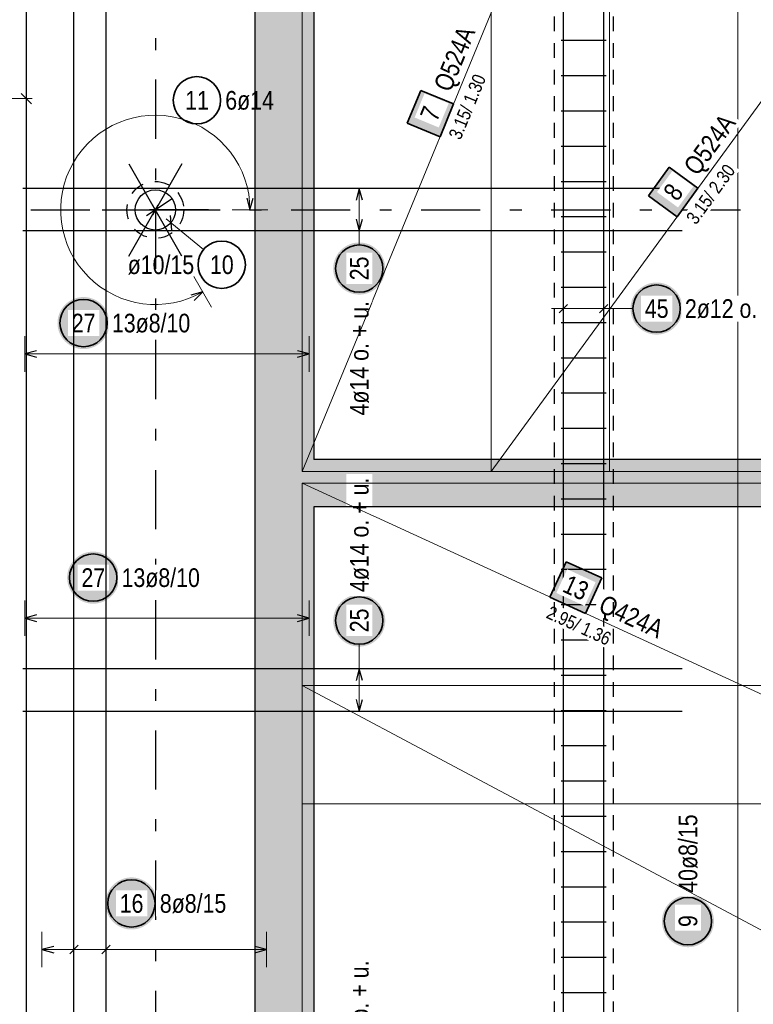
# Model space of a CAD drawing. Header units: millimetres. Extents: x -4 to 113, y -17 to 52.
# Tile 10 of 91: x 8 to 14, y 12 to 20. Entities that reach past the tile are written whole.
import ezdxf

# ---------------------------------------------------------------- set-up
doc = ezdxf.new("R2010")
doc.units = ezdxf.units.MM
doc.linetypes.add('DASHDOTX2', pattern=[2, 1, -0.5, 0, -0.5])
doc.linetypes.add('HIDDEN', pattern=[0.375, 0.25, -0.125])
for name, color, linetype, lineweight in [('Achsen', 7, 'Continuous', 20), ('Mattenbewehrung', 7, 'Continuous', 20), ('Schraffuren', 7, 'Continuous', 20), ('Stabstahl', 7, 'Continuous', 20)]:
    doc.layers.add(name, color=color, linetype=linetype, lineweight=lineweight)
doc.styles.add('Arial Narrow', font='ARIALN.TTF')

msp = doc.modelspace()

# ---------------------------------------------------------------- hatches: boundary and pattern name
at = {"layer": 'Mattenbewehrung', "lineweight": 18, "true_color": 0xffffff}
msp.add_hatch(color=7, dxfattribs=at).paths.add_polyline_path([(11.26978, 19.659519), (11.155406, 19.382177), (11.432749, 19.267803), (11.547122, 19.545145)])
at = {"layer": 'Mattenbewehrung', "lineweight": 35, "true_color": 0xffffff}
for points in [[(13.370827, 19.010628), (13.194004, 18.768277), (13.436355, 18.591455), (13.613177, 18.833805)], [(12.799782, 15.539706), (12.49989, 15.67742), (12.362176, 15.377529), (12.662068, 15.239815)]]:
    msp.add_hatch(color=7, dxfattribs=at).paths.add_polyline_path(points)
at = {"layer": 'Mattenbewehrung', "lineweight": 25, "true_color": 0xffffff}
msp.add_hatch(color=7, dxfattribs=at).paths.add_polyline_path([(9.044549, 12.78928), (9.044415, 12.796958), (9.044013, 12.804626), (9.043344, 12.812276), (9.042408, 12.819898), (9.041207, 12.827482), (9.039742, 12.83502), (9.038014, 12.842503), (9.036027, 12.84992), (9.033782, 12.857264), (9.031282, 12.864524), (9.02853, 12.871693), (9.025529, 12.878762), (9.022284, 12.885721), (9.018798, 12.892564), (9.015075, 12.89928), (9.01112, 12.905862), (9.006938, 12.912302), (9.002533, 12.918593), (8.997912, 12.924725), (8.993079, 12.930693), (8.988041, 12.936489), (8.982804, 12.942105), (8.977374, 12.947535), (8.971758, 12.952772), (8.965963, 12.95781), (8.959995, 12.962642), (8.953862, 12.967264), (8.947572, 12.971668), (8.941132, 12.97585), (8.934549, 12.979805), (8.927833, 12.983528), (8.920991, 12.987015), (8.914031, 12.99026), (8.906963, 12.99326), (8.899794, 12.996012), (8.892533, 12.998512), (8.88519, 13.000757), (8.877772, 13.002745), (8.87029, 13.004472), (8.862752, 13.005938), (8.855167, 13.007139), (8.847546, 13.008075), (8.839896, 13.008744), (8.832227, 13.009146), (8.824549, 13.00928), (8.816871, 13.009146), (8.809203, 13.008744), (8.801553, 13.008075), (8.793931, 13.007139), (8.786347, 13.005938), (8.778809, 13.004472), (8.771327, 13.002745), (8.763909, 13.000757), (8.756566, 12.998512), (8.749305, 12.996012), (8.742136, 12.99326), (8.735067, 12.99026), (8.728108, 12.987015), (8.721266, 12.983528), (8.714549, 12.979805), (8.707967, 12.97585), (8.701527, 12.971668), (8.695237, 12.967264), (8.689104, 12.962642), (8.683136, 12.95781), (8.677341, 12.952772), (8.671725, 12.947535), (8.666295, 12.942105), (8.661057, 12.936489), (8.65602, 12.930693), (8.651187, 12.924725), (8.646566, 12.918593), (8.642161, 12.912302), (8.637979, 12.905862), (8.634024, 12.89928), (8.630301, 12.892564), (8.626815, 12.885721), (8.623569, 12.878762), (8.620569, 12.871693), (8.617817, 12.864524), (8.615317, 12.857264), (8.613072, 12.84992), (8.611084, 12.842503), (8.609357, 12.83502), (8.607892, 12.827482), (8.60669, 12.819898), (8.605755, 12.812276), (8.605085, 12.804626), (8.604683, 12.796958), (8.604549, 12.78928), (8.604683, 12.781602), (8.605085, 12.773933), (8.605755, 12.766284), (8.60669, 12.758662), (8.607892, 12.751077), (8.609357, 12.743539), (8.611084, 12.736057), (8.613072, 12.72864), (8.615317, 12.721296), (8.617817, 12.714035), (8.620569, 12.706866), (8.623569, 12.699798), (8.626815, 12.692838), (8.630301, 12.685996), (8.634024, 12.67928), (8.637979, 12.672698), (8.642161, 12.666257), (8.646566, 12.659967), (8.651187, 12.653834), (8.65602, 12.647867), (8.661057, 12.642071), (8.666295, 12.636455), (8.671725, 12.631025), (8.677341, 12.625788), (8.683136, 12.62075), (8.689104, 12.615917), (8.695237, 12.611296), (8.701527, 12.606892), (8.707967, 12.602709), (8.714549, 12.598754), (8.721266, 12.595031), (8.728108, 12.591545), (8.735067, 12.5883), (8.742136, 12.585299), (8.749305, 12.582547), (8.756566, 12.580047), (8.763909, 12.577802), (8.771327, 12.575815), (8.778809, 12.574087), (8.786347, 12.572622), (8.793931, 12.571421), (8.801553, 12.570485), (8.809203, 12.569816), (8.816871, 12.569414), (8.824549, 12.56928), (8.832227, 12.569414), (8.839896, 12.569816), (8.847546, 12.570485), (8.855167, 12.571421), (8.862752, 12.572622), (8.87029, 12.574087), (8.877772, 12.575815), (8.88519, 12.577802), (8.892533, 12.580047), (8.899794, 12.582547), (8.906963, 12.585299), (8.914031, 12.5883), (8.920991, 12.591545), (8.927833, 12.595031), (8.934549, 12.598754), (8.941132, 12.602709), (8.947572, 12.606892), (8.953862, 12.611296), (8.959995, 12.615917), (8.965963, 12.62075), (8.971758, 12.625788), (8.977374, 12.631025), (8.982804, 12.636455), (8.988041, 12.642071), (8.993079, 12.647867), (8.997912, 12.653834), (9.002533, 12.659967), (9.006938, 12.666257), (9.01112, 12.672698), (9.015075, 12.67928), (9.018798, 12.685996), (9.022284, 12.692838), (9.025529, 12.699798), (9.02853, 12.706866), (9.031282, 12.714035), (9.033782, 12.721296), (9.036027, 12.72864), (9.038014, 12.736057), (9.039742, 12.743539), (9.041207, 12.751077), (9.042408, 12.758662), (9.043344, 12.766284), (9.044013, 12.773933)])
at = {"layer": 'Schraffuren', "lineweight": 13, "true_color": 0xd7ffd7}
for points in [[(10.366532, 6.630196), (9.866532, 6.630202), (9.866532, 34.050196), (10.366532, 33.550196)], [(10.366532, 16.539875), (16.367242, 16.539875), (15.967242, 16.139875), (10.366532, 16.139875)]]:
    msp.add_hatch(color=254, dxfattribs=at).paths.add_polyline_path(points)
at = {"layer": 'Stabstahl', "lineweight": 25, "true_color": 0xffffff}
for points in [[(10.97, 18.154402), (10.969866, 18.16208), (10.969464, 18.169749), (10.968795, 18.177399), (10.967859, 18.18502), (10.966658, 18.192605), (10.965192, 18.200143), (10.963465, 18.207625), (10.961478, 18.215043), (10.959232, 18.222386), (10.956732, 18.229647), (10.95398, 18.236816), (10.95098, 18.243884), (10.947735, 18.250844), (10.944248, 18.257686), (10.940526, 18.264402), (10.936571, 18.270985), (10.932388, 18.277425), (10.927984, 18.283715), (10.923362, 18.289848), (10.91853, 18.295816), (10.913492, 18.301611), (10.908255, 18.307227), (10.902825, 18.312657), (10.897209, 18.317894), (10.891413, 18.322932), (10.885446, 18.327765), (10.879313, 18.332386), (10.873022, 18.336791), (10.866582, 18.340973), (10.86, 18.344928), (10.853284, 18.348651), (10.846442, 18.352137), (10.839482, 18.355382), (10.832413, 18.358383), (10.825244, 18.361135), (10.817984, 18.363635), (10.81064, 18.36588), (10.803223, 18.367867), (10.795741, 18.369595), (10.788203, 18.37106), (10.780618, 18.372261), (10.772996, 18.373197), (10.765346, 18.373866), (10.757678, 18.374268), (10.75, 18.374402), (10.742322, 18.374268), (10.734654, 18.373866), (10.727004, 18.373197), (10.719382, 18.372261), (10.711797, 18.37106), (10.704259, 18.369595), (10.696777, 18.367867), (10.68936, 18.36588), (10.682016, 18.363635), (10.674756, 18.361135), (10.667587, 18.358383), (10.660518, 18.355382), (10.653558, 18.352137), (10.646716, 18.348651), (10.64, 18.344928), (10.633418, 18.340973), (10.626978, 18.336791), (10.620687, 18.332386), (10.614554, 18.327765), (10.608587, 18.322932), (10.602791, 18.317894), (10.597175, 18.312657), (10.591745, 18.307227), (10.586508, 18.301611), (10.58147, 18.295816), (10.576638, 18.289848), (10.572016, 18.283715), (10.567612, 18.277425), (10.563429, 18.270985), (10.559474, 18.264402), (10.555752, 18.257686), (10.552265, 18.250844), (10.54902, 18.243884), (10.54602, 18.236816), (10.543268, 18.229647), (10.540768, 18.222386), (10.538522, 18.215043), (10.536535, 18.207625), (10.534808, 18.200143), (10.533342, 18.192605), (10.532141, 18.18502), (10.531205, 18.177399), (10.530536, 18.169749), (10.530134, 18.16208), (10.53, 18.154402), (10.530134, 18.146724), (10.530536, 18.139056), (10.531205, 18.131406), (10.532141, 18.123784), (10.533342, 18.1162), (10.534808, 18.108662), (10.536535, 18.101179), (10.538522, 18.093762), (10.540768, 18.086419), (10.543268, 18.079158), (10.54602, 18.071989), (10.54902, 18.06492), (10.552265, 18.057961), (10.555752, 18.051119), (10.559474, 18.044402), (10.563429, 18.03782), (10.567612, 18.03138), (10.572016, 18.02509), (10.576638, 18.018957), (10.58147, 18.012989), (10.586508, 18.007194), (10.591745, 18.001577), (10.597175, 17.996148), (10.602791, 17.99091), (10.608587, 17.985873), (10.614554, 17.98104), (10.620687, 17.976419), (10.626978, 17.972014), (10.633418, 17.967832), (10.64, 17.963877), (10.646716, 17.960154), (10.653558, 17.956668), (10.660518, 17.953422), (10.667587, 17.950422), (10.674756, 17.94767), (10.682016, 17.94517), (10.68936, 17.942925), (10.696777, 17.940937), (10.704259, 17.93921), (10.711797, 17.937745), (10.719382, 17.936543), (10.727004, 17.935607), (10.734654, 17.934938), (10.742322, 17.934536), (10.75, 17.934402), (10.757678, 17.934536), (10.765346, 17.934938), (10.772996, 17.935607), (10.780618, 17.936543), (10.788203, 17.937745), (10.795741, 17.93921), (10.803223, 17.940937), (10.81064, 17.942925), (10.817984, 17.94517), (10.825244, 17.94767), (10.832413, 17.950422), (10.839482, 17.953422), (10.846442, 17.956668), (10.853284, 17.960154), (10.86, 17.963877), (10.866582, 17.967832), (10.873022, 17.972014), (10.879313, 17.976419), (10.885446, 17.98104), (10.891413, 17.985873), (10.897209, 17.99091), (10.902825, 17.996148), (10.908255, 18.001577), (10.913492, 18.007194), (10.91853, 18.012989), (10.923362, 18.018957), (10.927984, 18.02509), (10.932388, 18.03138), (10.936571, 18.03782), (10.940526, 18.044402), (10.944248, 18.051119), (10.947735, 18.057961), (10.95098, 18.06492), (10.95398, 18.071989), (10.956732, 18.079158), (10.959232, 18.086419), (10.961478, 18.093762), (10.963465, 18.101179), (10.965192, 18.108662), (10.966658, 18.1162), (10.967859, 18.123784), (10.968795, 18.131406), (10.969464, 18.139056)], [(13.483352, 17.81636), (13.483218, 17.824038), (13.482817, 17.831706), (13.482147, 17.839356), (13.481211, 17.846978), (13.48001, 17.854562), (13.478545, 17.8621), (13.476818, 17.869583), (13.47483, 17.877), (13.472585, 17.884343), (13.470085, 17.891604), (13.467333, 17.898773), (13.464332, 17.905842), (13.461087, 17.912801), (13.457601, 17.919643), (13.453878, 17.92636), (13.449923, 17.932942), (13.445741, 17.939382), (13.441336, 17.945672), (13.436715, 17.951805), (13.431882, 17.957773), (13.426844, 17.963568), (13.421607, 17.969185), (13.416177, 17.974614), (13.410561, 17.979852), (13.404766, 17.984889), (13.398798, 17.989722), (13.392665, 17.994343), (13.386375, 17.998748), (13.379935, 18.00293), (13.373352, 18.006885), (13.366636, 18.010608), (13.359794, 18.014094), (13.352835, 18.01734), (13.345766, 18.02034), (13.338597, 18.023092), (13.331336, 18.025592), (13.323993, 18.027837), (13.316575, 18.029825), (13.309093, 18.031552), (13.301555, 18.033017), (13.293971, 18.034219), (13.286349, 18.035155), (13.278699, 18.035824), (13.27103, 18.036226), (13.263352, 18.03636), (13.255675, 18.036226), (13.248006, 18.035824), (13.240356, 18.035155), (13.232734, 18.034219), (13.22515, 18.033017), (13.217612, 18.031552), (13.21013, 18.029825), (13.202712, 18.027837), (13.195369, 18.025592), (13.188108, 18.023092), (13.180939, 18.02034), (13.17387, 18.01734), (13.166911, 18.014094), (13.160069, 18.010608), (13.153352, 18.006885), (13.14677, 18.00293), (13.14033, 17.998748), (13.13404, 17.994343), (13.127907, 17.989722), (13.121939, 17.984889), (13.116144, 17.979852), (13.110528, 17.974614), (13.105098, 17.969185), (13.099861, 17.963568), (13.094823, 17.957773), (13.08999, 17.951805), (13.085369, 17.945672), (13.080964, 17.939382), (13.076782, 17.932942), (13.072827, 17.92636), (13.069104, 17.919643), (13.065618, 17.912801), (13.062372, 17.905842), (13.059372, 17.898773), (13.05662, 17.891604), (13.05412, 17.884343), (13.051875, 17.877), (13.049887, 17.869583), (13.04816, 17.8621), (13.046695, 17.854562), (13.045493, 17.846978), (13.044558, 17.839356), (13.043888, 17.831706), (13.043486, 17.824038), (13.043352, 17.81636), (13.043486, 17.808682), (13.043888, 17.801013), (13.044558, 17.793363), (13.045493, 17.785742), (13.046695, 17.778157), (13.04816, 17.770619), (13.049887, 17.763137), (13.051875, 17.755719), (13.05412, 17.748376), (13.05662, 17.741115), (13.059372, 17.733946), (13.062372, 17.726878), (13.065618, 17.719918), (13.069104, 17.713076), (13.072827, 17.70636), (13.076782, 17.699777), (13.080964, 17.693337), (13.085369, 17.687047), (13.08999, 17.680914), (13.094823, 17.674946), (13.099861, 17.669151), (13.105098, 17.663535), (13.110528, 17.658105), (13.116144, 17.652868), (13.121939, 17.64783), (13.127907, 17.642997), (13.13404, 17.638376), (13.14033, 17.633971), (13.14677, 17.629789), (13.153352, 17.625834), (13.160069, 17.622111), (13.166911, 17.618625), (13.17387, 17.61538), (13.180939, 17.612379), (13.188108, 17.609627), (13.195369, 17.607127), (13.202712, 17.604882), (13.21013, 17.602895), (13.217612, 17.601167), (13.22515, 17.599702), (13.232734, 17.598501), (13.240356, 17.597565), (13.248006, 17.596896), (13.255675, 17.596494), (13.263352, 17.59636), (13.27103, 17.596494), (13.278699, 17.596896), (13.286349, 17.597565), (13.293971, 17.598501), (13.301555, 17.599702), (13.309093, 17.601167), (13.316575, 17.602895), (13.323993, 17.604882), (13.331336, 17.607127), (13.338597, 17.609627), (13.345766, 17.612379), (13.352835, 17.61538), (13.359794, 17.618625), (13.366636, 17.622111), (13.373352, 17.625834), (13.379935, 17.629789), (13.386375, 17.633971), (13.392665, 17.638376), (13.398798, 17.642997), (13.404766, 17.64783), (13.410561, 17.652868), (13.416177, 17.658105), (13.421607, 17.663535), (13.426844, 17.669151), (13.431882, 17.674946), (13.436715, 17.680914), (13.441336, 17.687047), (13.445741, 17.693337), (13.449923, 17.699777), (13.453878, 17.70636), (13.457601, 17.713076), (13.461087, 17.719918), (13.464332, 17.726878), (13.467333, 17.733946), (13.470085, 17.741115), (13.472585, 17.748376), (13.47483, 17.755719), (13.476818, 17.763137), (13.478545, 17.770619), (13.48001, 17.778157), (13.481211, 17.785742), (13.482147, 17.793363), (13.482817, 17.801013)], [(8.639347, 17.693763), (8.639213, 17.701441), (8.638811, 17.709109), (8.638141, 17.716759), (8.637206, 17.724381), (8.636004, 17.731965), (8.634539, 17.739503), (8.632812, 17.746986), (8.630824, 17.754403), (8.628579, 17.761747), (8.626079, 17.769007), (8.623327, 17.776176), (8.620327, 17.783245), (8.617081, 17.790204), (8.613595, 17.797047), (8.609872, 17.803763), (8.605917, 17.810345), (8.601735, 17.816785), (8.59733, 17.823076), (8.592709, 17.829208), (8.587876, 17.835176), (8.582838, 17.840972), (8.577601, 17.846588), (8.572171, 17.852018), (8.566555, 17.857255), (8.56076, 17.862293), (8.554792, 17.867125), (8.548659, 17.871747), (8.542369, 17.876151), (8.535929, 17.880333), (8.529347, 17.884288), (8.52263, 17.888011), (8.515788, 17.891497), (8.508829, 17.894743), (8.50176, 17.897743), (8.494591, 17.900495), (8.48733, 17.902995), (8.479987, 17.90524), (8.472569, 17.907228), (8.465087, 17.908955), (8.457549, 17.91042), (8.449965, 17.911622), (8.442343, 17.912558), (8.434693, 17.913227), (8.427024, 17.913629), (8.419347, 17.913763), (8.411669, 17.913629), (8.404, 17.913227), (8.39635, 17.912558), (8.388729, 17.911622), (8.381144, 17.91042), (8.373606, 17.908955), (8.366124, 17.907228), (8.358706, 17.90524), (8.351363, 17.902995), (8.344102, 17.900495), (8.336933, 17.897743), (8.329865, 17.894743), (8.322905, 17.891497), (8.316063, 17.888011), (8.309347, 17.884288), (8.302764, 17.880333), (8.296324, 17.876151), (8.290034, 17.871747), (8.283901, 17.867125), (8.277933, 17.862293), (8.272138, 17.857255), (8.266522, 17.852018), (8.261092, 17.846588), (8.255855, 17.840972), (8.250817, 17.835176), (8.245984, 17.829208), (8.241363, 17.823076), (8.236958, 17.816785), (8.232776, 17.810345), (8.228821, 17.803763), (8.225098, 17.797047), (8.221612, 17.790204), (8.218367, 17.783245), (8.215366, 17.776176), (8.212614, 17.769007), (8.210114, 17.761747), (8.207869, 17.754403), (8.205882, 17.746986), (8.204154, 17.739503), (8.202689, 17.731965), (8.201488, 17.724381), (8.200552, 17.716759), (8.199883, 17.709109), (8.199481, 17.701441), (8.199347, 17.693763), (8.199481, 17.686085), (8.199883, 17.678416), (8.200552, 17.670767), (8.201488, 17.663145), (8.202689, 17.65556), (8.204154, 17.648022), (8.205882, 17.64054), (8.207869, 17.633123), (8.210114, 17.625779), (8.212614, 17.618518), (8.215366, 17.611349), (8.218367, 17.604281), (8.221612, 17.597321), (8.225098, 17.590479), (8.228821, 17.583763), (8.232776, 17.577181), (8.236958, 17.57074), (8.241363, 17.56445), (8.245984, 17.558317), (8.250817, 17.55235), (8.255855, 17.546554), (8.261092, 17.540938), (8.266522, 17.535508), (8.272138, 17.530271), (8.277933, 17.525233), (8.283901, 17.5204), (8.290034, 17.515779), (8.296324, 17.511375), (8.302764, 17.507192), (8.309347, 17.503237), (8.316063, 17.499514), (8.322905, 17.496028), (8.329865, 17.492783), (8.336933, 17.489782), (8.344102, 17.48703), (8.351363, 17.48453), (8.358706, 17.482285), (8.366124, 17.480298), (8.373606, 17.47857), (8.381144, 17.477105), (8.388729, 17.475904), (8.39635, 17.474968), (8.404, 17.474299), (8.411669, 17.473897), (8.419347, 17.473763), (8.427024, 17.473897), (8.434693, 17.474299), (8.442343, 17.474968), (8.449965, 17.475904), (8.457549, 17.477105), (8.465087, 17.47857), (8.472569, 17.480298), (8.479987, 17.482285), (8.48733, 17.48453), (8.494591, 17.48703), (8.50176, 17.489782), (8.508829, 17.492783), (8.515788, 17.496028), (8.52263, 17.499514), (8.529347, 17.503237), (8.535929, 17.507192), (8.542369, 17.511375), (8.548659, 17.515779), (8.554792, 17.5204), (8.56076, 17.525233), (8.566555, 17.530271), (8.572171, 17.535508), (8.577601, 17.540938), (8.582838, 17.546554), (8.587876, 17.55235), (8.592709, 17.558317), (8.59733, 17.56445), (8.601735, 17.57074), (8.605917, 17.577181), (8.609872, 17.583763), (8.613595, 17.590479), (8.617081, 17.597321), (8.620327, 17.604281), (8.623327, 17.611349), (8.626079, 17.618518), (8.628579, 17.625779), (8.630824, 17.633123), (8.632812, 17.64054), (8.634539, 17.648022), (8.636004, 17.65556), (8.637206, 17.663145), (8.638141, 17.670767), (8.638811, 17.678416)], [(8.720958, 15.542371), (8.720824, 15.550049), (8.720423, 15.557718), (8.719753, 15.565367), (8.718817, 15.572989), (8.717616, 15.580574), (8.716151, 15.588112), (8.714424, 15.595594), (8.712436, 15.603011), (8.710191, 15.610355), (8.707691, 15.617616), (8.704939, 15.624785), (8.701938, 15.631853), (8.698693, 15.638813), (8.695207, 15.645655), (8.691484, 15.652371), (8.687529, 15.658953), (8.683347, 15.665394), (8.678942, 15.671684), (8.674321, 15.677817), (8.669488, 15.683784), (8.66445, 15.68958), (8.659213, 15.695196), (8.653783, 15.700626), (8.648167, 15.705863), (8.642372, 15.710901), (8.636404, 15.715734), (8.630271, 15.720355), (8.623981, 15.724759), (8.617541, 15.728942), (8.610958, 15.732897), (8.604242, 15.73662), (8.5974, 15.740106), (8.590441, 15.743351), (8.583372, 15.746352), (8.576203, 15.749104), (8.568942, 15.751604), (8.561599, 15.753849), (8.554181, 15.755836), (8.546699, 15.757564), (8.539161, 15.759029), (8.531577, 15.76023), (8.523955, 15.761166), (8.516305, 15.761835), (8.508636, 15.762237), (8.500958, 15.762371), (8.493281, 15.762237), (8.485612, 15.761835), (8.477962, 15.761166), (8.47034, 15.76023), (8.462756, 15.759029), (8.455218, 15.757564), (8.447736, 15.755836), (8.440318, 15.753849), (8.432975, 15.751604), (8.425714, 15.749104), (8.418545, 15.746352), (8.411476, 15.743351), (8.404517, 15.740106), (8.397675, 15.73662), (8.390958, 15.732897), (8.384376, 15.728942), (8.377936, 15.724759), (8.371646, 15.720355), (8.365513, 15.715734), (8.359545, 15.710901), (8.35375, 15.705863), (8.348134, 15.700626), (8.342704, 15.695196), (8.337467, 15.68958), (8.332429, 15.683784), (8.327596, 15.677817), (8.322975, 15.671684), (8.31857, 15.665394), (8.314388, 15.658953), (8.310433, 15.652371), (8.30671, 15.645655), (8.303224, 15.638813), (8.299978, 15.631853), (8.296978, 15.624785), (8.294226, 15.617616), (8.291726, 15.610355), (8.289481, 15.603011), (8.287493, 15.595594), (8.285766, 15.588112), (8.284301, 15.580574), (8.2831, 15.572989), (8.282164, 15.565367), (8.281494, 15.557718), (8.281093, 15.550049), (8.280958, 15.542371), (8.281093, 15.534693), (8.281494, 15.527025), (8.282164, 15.519375), (8.2831, 15.511753), (8.284301, 15.504169), (8.285766, 15.496631), (8.287493, 15.489148), (8.289481, 15.481731), (8.291726, 15.474387), (8.294226, 15.467127), (8.296978, 15.459958), (8.299978, 15.452889), (8.303224, 15.44593), (8.30671, 15.439087), (8.310433, 15.432371), (8.314388, 15.425789), (8.31857, 15.419349), (8.322975, 15.413058), (8.327596, 15.406926), (8.332429, 15.400958), (8.337467, 15.395162), (8.342704, 15.389546), (8.348134, 15.384116), (8.35375, 15.378879), (8.359545, 15.373841), (8.365513, 15.369009), (8.371646, 15.364387), (8.377936, 15.359983), (8.384376, 15.355801), (8.390958, 15.351846), (8.397675, 15.348123), (8.404517, 15.344637), (8.411476, 15.341391), (8.418545, 15.338391), (8.425714, 15.335639), (8.432975, 15.333139), (8.440318, 15.330894), (8.447736, 15.328906), (8.455218, 15.327179), (8.462756, 15.325713), (8.47034, 15.324512), (8.477962, 15.323576), (8.485612, 15.322907), (8.493281, 15.322505), (8.500958, 15.322371), (8.508636, 15.322505), (8.516305, 15.322907), (8.523955, 15.323576), (8.531577, 15.324512), (8.539161, 15.325713), (8.546699, 15.327179), (8.554181, 15.328906), (8.561599, 15.330894), (8.568942, 15.333139), (8.576203, 15.335639), (8.583372, 15.338391), (8.590441, 15.341391), (8.5974, 15.344637), (8.604242, 15.348123), (8.610958, 15.351846), (8.617541, 15.355801), (8.623981, 15.359983), (8.630271, 15.364387), (8.636404, 15.369009), (8.642372, 15.373841), (8.648167, 15.378879), (8.653783, 15.384116), (8.659213, 15.389546), (8.66445, 15.395162), (8.669488, 15.400958), (8.674321, 15.406926), (8.678942, 15.413058), (8.683347, 15.419349), (8.687529, 15.425789), (8.691484, 15.432371), (8.695207, 15.439087), (8.698693, 15.44593), (8.701938, 15.452889), (8.704939, 15.459958), (8.707691, 15.467127), (8.710191, 15.474387), (8.712436, 15.481731), (8.714424, 15.489148), (8.716151, 15.496631), (8.717616, 15.504169), (8.718817, 15.511753), (8.719753, 15.519375), (8.720423, 15.527025)], [(10.97, 15.179865), (10.969866, 15.187543), (10.969464, 15.195212), (10.968795, 15.202862), (10.967859, 15.210483), (10.966658, 15.218068), (10.965192, 15.225606), (10.963465, 15.233088), (10.961478, 15.240506), (10.959232, 15.247849), (10.956732, 15.25511), (10.95398, 15.262279), (10.95098, 15.269347), (10.947735, 15.276307), (10.944248, 15.283149), (10.940526, 15.289865), (10.936571, 15.296448), (10.932388, 15.302888), (10.927984, 15.309178), (10.923362, 15.315311), (10.91853, 15.321279), (10.913492, 15.327074), (10.908255, 15.33269), (10.902825, 15.33812), (10.897209, 15.343357), (10.891413, 15.348395), (10.885446, 15.353228), (10.879313, 15.357849), (10.873022, 15.362254), (10.866582, 15.366436), (10.86, 15.370391), (10.853284, 15.374114), (10.846442, 15.3776), (10.839482, 15.380845), (10.832413, 15.383846), (10.825244, 15.386598), (10.817984, 15.389098), (10.81064, 15.391343), (10.803223, 15.39333), (10.795741, 15.395058), (10.788203, 15.396523), (10.780618, 15.397724), (10.772996, 15.39866), (10.765346, 15.399329), (10.757678, 15.399731), (10.75, 15.399865), (10.742322, 15.399731), (10.734654, 15.399329), (10.727004, 15.39866), (10.719382, 15.397724), (10.711797, 15.396523), (10.704259, 15.395058), (10.696777, 15.39333), (10.68936, 15.391343), (10.682016, 15.389098), (10.674756, 15.386598), (10.667587, 15.383846), (10.660518, 15.380845), (10.653558, 15.3776), (10.646716, 15.374114), (10.64, 15.370391), (10.633418, 15.366436), (10.626978, 15.362254), (10.620687, 15.357849), (10.614554, 15.353228), (10.608587, 15.348395), (10.602791, 15.343357), (10.597175, 15.33812), (10.591745, 15.33269), (10.586508, 15.327074), (10.58147, 15.321279), (10.576638, 15.315311), (10.572016, 15.309178), (10.567612, 15.302888), (10.563429, 15.296448), (10.559474, 15.289865), (10.555752, 15.283149), (10.552265, 15.276307), (10.54902, 15.269347), (10.54602, 15.262279), (10.543268, 15.25511), (10.540768, 15.247849), (10.538522, 15.240506), (10.536535, 15.233088), (10.534808, 15.225606), (10.533342, 15.218068), (10.532141, 15.210483), (10.531205, 15.202862), (10.530536, 15.195212), (10.530134, 15.187543), (10.53, 15.179865), (10.530134, 15.172187), (10.530536, 15.164519), (10.531205, 15.156869), (10.532141, 15.149247), (10.533342, 15.141663), (10.534808, 15.134125), (10.536535, 15.126642), (10.538522, 15.119225), (10.540768, 15.111882), (10.543268, 15.104621), (10.54602, 15.097452), (10.54902, 15.090383), (10.552265, 15.083424), (10.555752, 15.076582), (10.559474, 15.069865), (10.563429, 15.063283), (10.567612, 15.056843), (10.572016, 15.050553), (10.576638, 15.04442), (10.58147, 15.038452), (10.586508, 15.032657), (10.591745, 15.02704), (10.597175, 15.021611), (10.602791, 15.016373), (10.608587, 15.011336), (10.614554, 15.006503), (10.620687, 15.001882), (10.626978, 14.997477), (10.633418, 14.993295), (10.64, 14.98934), (10.646716, 14.985617), (10.653558, 14.982131), (10.660518, 14.978885), (10.667587, 14.975885), (10.674756, 14.973133), (10.682016, 14.970633), (10.68936, 14.968388), (10.696777, 14.9664), (10.704259, 14.964673), (10.711797, 14.963208), (10.719382, 14.962006), (10.727004, 14.96107), (10.734654, 14.960401), (10.742322, 14.959999), (10.75, 14.959865), (10.757678, 14.959999), (10.765346, 14.960401), (10.772996, 14.96107), (10.780618, 14.962006), (10.788203, 14.963208), (10.795741, 14.964673), (10.803223, 14.9664), (10.81064, 14.968388), (10.817984, 14.970633), (10.825244, 14.973133), (10.832413, 14.975885), (10.839482, 14.978885), (10.846442, 14.982131), (10.853284, 14.985617), (10.86, 14.98934), (10.866582, 14.993295), (10.873022, 14.997477), (10.879313, 15.001882), (10.885446, 15.006503), (10.891413, 15.011336), (10.897209, 15.016373), (10.902825, 15.021611), (10.908255, 15.02704), (10.913492, 15.032657), (10.91853, 15.038452), (10.923362, 15.04442), (10.927984, 15.050553), (10.932388, 15.056843), (10.936571, 15.063283), (10.940526, 15.069865), (10.944248, 15.076582), (10.947735, 15.083424), (10.95098, 15.090383), (10.95398, 15.097452), (10.956732, 15.104621), (10.959232, 15.111882), (10.961478, 15.119225), (10.963465, 15.126642), (10.965192, 15.134125), (10.966658, 15.141663), (10.967859, 15.149247), (10.968795, 15.156869), (10.969464, 15.164519)], [(13.74875, 12.639645), (13.748616, 12.647323), (13.748214, 12.654991), (13.747545, 12.662641), (13.746609, 12.670263), (13.745408, 12.677848), (13.743942, 12.685385), (13.742215, 12.692868), (13.740228, 12.700285), (13.737982, 12.707629), (13.735482, 12.714889), (13.73273, 12.722058), (13.72973, 12.729127), (13.726485, 12.736087), (13.722998, 12.742929), (13.719276, 12.749645), (13.715321, 12.756227), (13.711138, 12.762667), (13.706734, 12.768958), (13.702112, 12.77509), (13.69728, 12.781058), (13.692242, 12.786854), (13.687005, 12.79247), (13.681575, 12.7979), (13.675959, 12.803137), (13.670163, 12.808175), (13.664196, 12.813007), (13.658063, 12.817629), (13.651772, 12.822033), (13.645332, 12.826216), (13.63875, 12.830171), (13.632034, 12.833893), (13.625192, 12.83738), (13.618232, 12.840625), (13.611163, 12.843625), (13.603994, 12.846377), (13.596734, 12.848877), (13.58939, 12.851122), (13.581973, 12.85311), (13.574491, 12.854837), (13.566953, 12.856303), (13.559368, 12.857504), (13.551746, 12.85844), (13.544096, 12.859109), (13.536428, 12.859511), (13.52875, 12.859645), (13.521072, 12.859511), (13.513404, 12.859109), (13.505754, 12.85844), (13.498132, 12.857504), (13.490547, 12.856303), (13.483009, 12.854837), (13.475527, 12.85311), (13.46811, 12.851122), (13.460766, 12.848877), (13.453506, 12.846377), (13.446337, 12.843625), (13.439268, 12.840625), (13.432308, 12.83738), (13.425466, 12.833893), (13.41875, 12.830171), (13.412168, 12.826216), (13.405728, 12.822033), (13.399437, 12.817629), (13.393304, 12.813007), (13.387337, 12.808175), (13.381541, 12.803137), (13.375925, 12.7979), (13.370495, 12.79247), (13.365258, 12.786854), (13.36022, 12.781058), (13.355388, 12.77509), (13.350766, 12.768958), (13.346362, 12.762667), (13.342179, 12.756227), (13.338224, 12.749645), (13.334502, 12.742929), (13.331015, 12.736087), (13.32777, 12.729127), (13.32477, 12.722058), (13.322018, 12.714889), (13.319518, 12.707629), (13.317272, 12.700285), (13.315285, 12.692868), (13.313558, 12.685385), (13.312092, 12.677848), (13.310891, 12.670263), (13.309955, 12.662641), (13.309286, 12.654991), (13.308884, 12.647323), (13.30875, 12.639645), (13.308884, 12.631967), (13.309286, 12.624299), (13.309955, 12.616649), (13.310891, 12.609027), (13.312092, 12.601442), (13.313558, 12.593904), (13.315285, 12.586422), (13.317272, 12.579005), (13.319518, 12.571661), (13.322018, 12.5644), (13.32477, 12.557231), (13.32777, 12.550163), (13.331015, 12.543203), (13.334502, 12.536361), (13.338224, 12.529645), (13.342179, 12.523063), (13.346362, 12.516622), (13.350766, 12.510332), (13.355388, 12.504199), (13.36022, 12.498232), (13.365258, 12.492436), (13.370495, 12.48682), (13.375925, 12.48139), (13.381541, 12.476153), (13.387337, 12.471115), (13.393304, 12.466283), (13.399437, 12.461661), (13.405728, 12.457257), (13.412168, 12.453074), (13.41875, 12.449119), (13.425466, 12.445396), (13.432308, 12.44191), (13.439268, 12.438665), (13.446337, 12.435664), (13.453506, 12.432913), (13.460766, 12.430412), (13.46811, 12.428167), (13.475527, 12.42618), (13.483009, 12.424452), (13.490547, 12.422987), (13.498132, 12.421786), (13.505754, 12.42085), (13.513404, 12.420181), (13.521072, 12.419779), (13.52875, 12.419645), (13.536428, 12.419779), (13.544096, 12.420181), (13.551746, 12.42085), (13.559368, 12.421786), (13.566953, 12.422987), (13.574491, 12.424452), (13.581973, 12.42618), (13.58939, 12.428167), (13.596734, 12.430412), (13.603994, 12.432913), (13.611163, 12.435664), (13.618232, 12.438665), (13.625192, 12.44191), (13.632034, 12.445396), (13.63875, 12.449119), (13.645332, 12.453074), (13.651772, 12.457257), (13.658063, 12.461661), (13.664196, 12.466283), (13.670163, 12.471115), (13.675959, 12.476153), (13.681575, 12.48139), (13.687005, 12.48682), (13.692242, 12.492436), (13.69728, 12.498232), (13.702112, 12.504199), (13.706734, 12.510332), (13.711138, 12.516622), (13.715321, 12.523063), (13.719276, 12.529645), (13.722998, 12.536361), (13.726485, 12.543203), (13.72973, 12.550163), (13.73273, 12.557231), (13.735482, 12.5644), (13.737982, 12.571661), (13.740228, 12.579005), (13.742215, 12.586422), (13.743942, 12.593904), (13.745408, 12.601442), (13.746609, 12.609027), (13.747545, 12.616649), (13.748214, 12.624299)]]:
    msp.add_hatch(color=7, dxfattribs=at).paths.add_polyline_path(points)

# ---------------------------------------------------------------- linework, layer by layer
at = {"color": 3, "linetype": 'Continuous', "lineweight": 25}
for p, q in [((9.866532, 34.050196), (9.866532, 6.630202)), ((10.366532, 33.550196), (10.366532, 16.539875)), ((10.366532, 16.139875), (10.366531, 6.630202))]:
    msp.add_line(p, q, dxfattribs=at)
at = {"color": 3, "linetype": 'HIDDEN', "lineweight": 25, "ltscale": 0.5}
msp.add_circle((9.026531, 18.650171), 0.24, dxfattribs=at)
at = {"color": 9, "linetype": 'Continuous', "lineweight": 0}
for centre in [(10.367106, 18.431916), (10.367106, 14.371916)]:
    msp.add_circle(centre, 0.00222, dxfattribs=at)
at = {"layer": 'Achsen', "color": 3, "linetype": 'DASHDOTX2', "lineweight": 25, "ltscale": 0.5}
for p, q in [((9.027324, 39.55094), (9.027324, -0.69339)), ((3.573324, 18.650196), (49.410516, 18.650196))]:
    msp.add_line(p, q, dxfattribs=at)
at = {"layer": 'Mattenbewehrung', "color": 3, "linetype": 'Continuous', "lineweight": 25, "ltscale": 0.5}
for p, q in [((7.936531, 14.78053), (7.936531, 34.78053)), ((7.980725, 19.546489), (7.892337, 19.634878)), ((7.93623, 2.630196), (7.93623, 16.630196)), ((8.167086, 12.426788), (8.067086, 12.399993)), ((8.067086, 12.399993), (8.167086, 12.373198)), ((8.373788, 12.435348), (8.303077, 12.364638)), ((8.645134, 12.435348), (8.574424, 12.364638)), ((9.96651, 12.399992), (9.86651, 12.426787)), ((9.86651, 12.373197), (9.96651, 12.399992))]:
    msp.add_line(p, q, dxfattribs=at)
at = {"layer": 'Mattenbewehrung', "color": 7, "linetype": 'Continuous', "lineweight": 18, "ltscale": 0.5}
for p, q in [((10.266537, 22.744562), (10.266537, 16.439875)), ((11.866532, 22.744569), (11.866532, 16.439877)), ((12.866532, 16.439874), (12.866532, 22.744562)), ((11.866532, 16.439877), (16.466528, 16.439877)), ((11.866532, 16.439877), (11.866532, 16.439877)), ((10.266534, 16.339874), (10.266534, 13.630196)), ((16.167239, 14.63019), (10.266531, 14.63019)), ((10.266531, 14.63019), (10.266531, 10.030196)), ((10.266534, 13.630196), (10.266534, 13.630196))]:
    msp.add_line(p, q, dxfattribs=at)
at = {"layer": 'Mattenbewehrung', "color": 2, "linetype": 'Continuous', "lineweight": 35, "ltscale": 0.5}
for p, q in [((11.26978, 19.659519), (11.155406, 19.382177)), ((11.547122, 19.545145), (11.26978, 19.659519)), ((11.432749, 19.267803), (11.547122, 19.545145)), ((11.155406, 19.382177), (11.432749, 19.267803)), ((13.370827, 19.010628), (13.194004, 18.768277)), ((13.613177, 18.833805), (13.370827, 19.010628)), ((13.436355, 18.591455), (13.613177, 18.833805)), ((13.194004, 18.768277), (13.436355, 18.591455)), ((12.49989, 15.67742), (12.362176, 15.377529)), ((12.799782, 15.539706), (12.49989, 15.67742)), ((12.662068, 15.239815), (12.799782, 15.539706)), ((12.362176, 15.377529), (12.662068, 15.239815))]:
    msp.add_line(p, q, dxfattribs=at)
at = {"layer": 'Mattenbewehrung', "color": 5, "linetype": 'Continuous', "lineweight": 18, "ltscale": 0.5}
for p, q in [((6.249527, 19.590683), (7.986531, 19.590683)), ((8.067087, 12.549993), (8.067086, 12.249993)), ((8.338433, 12.549993), (8.338433, 12.249993)), ((8.609779, 12.549993), (8.609779, 12.249993)), ((9.96651, 12.249992), (9.96651, 12.549992)), ((8.067086, 12.399993), (9.96651, 12.399992))]:
    msp.add_line(p, q, dxfattribs=at)
at = {"layer": 'Mattenbewehrung', "color": 2, "linetype": 'Continuous', "lineweight": 35, "ltscale": 0.5}
msp.add_circle((8.824549, 12.78928), 0.2, dxfattribs=at)
at = {"layer": 'Stabstahl', "color": 3, "linetype": 'Continuous', "lineweight": 25, "ltscale": 0.5}
for p, q in [((12.476531, 5.945456), (12.476531, 21.945456)), ((12.816531, 5.945456), (12.816531, 21.945456)), ((12.836531, 20.080607), (12.456531, 20.080607)), ((12.836531, 19.782576), (12.456531, 19.782576)), ((12.836531, 19.484544), (12.456531, 19.484544)), ((12.836531, 19.186513), (12.456531, 19.186513)), ((8.80154, 19.039803), (9.05154, 18.606803)), ((9.25154, 19.039803), (9.00154, 18.606803)), ((12.836531, 18.888482), (12.456531, 18.888482)), ((13.479099, 18.831915), (7.907099, 18.831915)), ((10.75, 18.831915), (10.723205, 18.731915)), ((10.776795, 18.731915), (10.75, 18.831915)), ((9.167981, 18.744504), (8.951671, 18.600247)), ((9.799729, 18.750226), (9.826531, 18.650227)), ((9.826531, 18.650227), (9.853319, 18.750229)), ((8.57654, 18.650203), (9.07654, 18.650203)), ((8.80154, 18.260403), (9.05154, 18.693403)), ((8.936551, 18.650171), (9.196551, 18.650171)), ((9.47654, 18.650203), (8.97654, 18.650203)), ((9.25154, 18.260403), (9.00154, 18.693403)), ((9.151671, 18.60407), (9.163484, 18.479629)), ((10.723205, 18.571916), (10.75, 18.471916)), ((10.75, 18.471916), (10.776795, 18.571916)), ((12.836531, 18.590451), (12.456531, 18.590451)), ((13.479099, 18.471916), (7.907099, 18.471916)), ((12.836531, 18.29242), (12.456531, 18.29242)), ((12.836531, 17.994389), (12.456531, 17.994389)), ((9.426499, 17.957332), (9.326498, 17.930542)), ((9.353291, 17.884131), (9.426499, 17.957332)), ((12.511886, 17.851715), (12.441176, 17.781004)), ((12.851886, 17.851715), (12.781175, 17.781004)), ((12.836531, 17.696358), (12.456531, 17.696358)), ((8.023099, 17.459518), (7.923099, 17.432723)), ((7.923099, 17.432723), (8.023099, 17.405928)), ((10.327104, 17.432723), (10.227104, 17.459518)), ((10.227104, 17.405928), (10.327104, 17.432723)), ((12.836531, 17.398327), (12.456531, 17.398327)), ((12.836531, 17.100296), (12.456531, 17.100296)), ((12.836531, 16.802265), (12.456531, 16.802265)), ((12.836531, 16.504234), (12.456531, 16.504234)), ((12.836531, 16.206202), (12.456531, 16.206202)), ((12.836531, 15.908171), (12.456531, 15.908171)), ((12.836531, 15.61014), (12.456531, 15.61014)), ((12.836531, 15.312109), (12.456531, 15.312109)), ((8.023099, 15.226795), (7.923099, 15.2)), ((10.327104, 15.2), (10.227104, 15.226795)), ((7.923099, 15.2), (8.023099, 15.173205)), ((10.227104, 15.173205), (10.327104, 15.2)), ((12.836531, 15.014078), (12.456531, 15.014078)), ((13.479099, 14.771915), (7.907099, 14.771915)), ((10.75, 14.771915), (10.723205, 14.671915)), ((10.776795, 14.671915), (10.75, 14.771915)), ((12.836531, 14.716047), (12.456531, 14.716047)), ((10.723205, 14.511916), (10.75, 14.411916)), ((10.75, 14.411916), (10.776795, 14.511916)), ((13.479099, 14.411916), (7.907099, 14.411916)), ((12.836531, 14.418016), (12.456531, 14.418016)), ((12.836531, 14.119985), (12.456531, 14.119985)), ((12.836531, 13.821954), (12.456531, 13.821954)), ((12.836531, 13.523923), (12.456531, 13.523923)), ((12.836531, 13.225891), (12.456531, 13.225891)), ((12.836531, 12.92786), (12.456531, 12.92786)), ((12.836531, 12.629829), (12.456531, 12.629829)), ((12.836531, 12.331798), (12.456531, 12.331798)), ((12.836531, 12.033767), (12.456531, 12.033767))]:
    msp.add_line(p, q, dxfattribs=at)
at = {"layer": 'Stabstahl', "color": 5, "linetype": 'Continuous', "lineweight": 18, "ltscale": 0.5}
for p, q in [((13.95, 9.053456), (13.95, 20.676669)), ((10.9, 18.831915), (10.6, 18.831915)), ((10.75, 18.471916), (10.75, 18.831915)), ((9.676531, 18.650217), (9.976531, 18.650238)), ((9.433085, 18.314117), (9.119039, 18.573705)), ((10.6, 18.471916), (10.9, 18.471916)), ((10.75, 18.354402), (10.75, 18.471916)), ((9.501493, 17.827425), (9.351505, 18.08724)), ((12.476531, 17.96636), (12.476531, 17.66636)), ((12.816531, 17.96636), (12.816531, 17.66636)), ((12.376531, 17.81636), (12.916531, 17.81636)), ((13.063352, 17.81636), (12.916531, 17.81636)), ((7.923099, 17.582723), (7.923099, 17.282723)), ((10.327104, 17.282723), (10.327104, 17.582723)), ((7.923099, 17.432723), (10.327104, 17.432723)), ((7.923099, 15.35), (7.923099, 15.05)), ((10.327104, 15.05), (10.327104, 15.35)), ((7.923099, 15.2), (10.327104, 15.2)), ((10.75, 14.979865), (10.75, 14.771915)), ((10.9, 14.771915), (10.6, 14.771915)), ((10.75, 14.411916), (10.75, 14.771915)), ((10.6, 14.411916), (10.9, 14.411916))]:
    msp.add_line(p, q, dxfattribs=at)
at = {"layer": 'Stabstahl', "color": 2, "linetype": 'Continuous', "lineweight": 35, "ltscale": 0.5}
for centre in [(9.377557, 19.576201), (9.587239, 18.186695), (10.75, 18.154402), (13.263352, 17.81636), (8.419347, 17.693763), (8.500958, 15.542371), (10.75, 15.179865), (13.52875, 12.639645)]:
    msp.add_circle(centre, 0.2, dxfattribs=at)
at = {"layer": 'Stabstahl', "color": 3, "linetype": 'Continuous', "lineweight": 25, "ltscale": 0.5}
msp.add_circle((9.026531, 18.650171), 0.17002, dxfattribs=at)
at = {"layer": 'Stabstahl', "color": 5, "linetype": 'Continuous', "lineweight": 18, "ltscale": 0.5}
msp.add_arc((9.026531, 18.650171), 0.8, 0.004036, 299.997377, dxfattribs=at)

# ---------------------------------------------------------------- texts
at = {"layer": 'Stabstahl', "color": 2, "lineweight": 35, "char_height": 0.1575, "attachment_point": 1, "line_spacing_factor": 0.9, "style": 'Arial Narrow'}
for s, insert in [('11', (9.278332, 19.654951)), ('6ø14', (9.617557, 19.654951)), ('ø10/15', (8.792839, 18.265445)), ('10', (9.488014, 18.265445))]:
    msp.add_mtext(s, dxfattribs=dict(at, insert=insert))
at = {"layer": 'Stabstahl', "color": 2, "lineweight": 35, "insert": (10.67125, 11.339058), "char_height": 0.1575, "attachment_point": 1, "rotation": 90, "line_spacing_factor": 0.9, "style": 'Arial Narrow', "bg_fill": 3, "box_fill_scale": 1.2, "bg_fill_color": 256, "bg_fill_true_color": 13158600, "bg_fill_transparency": 0}
msp.add_mtext('4ø14 o. + u.', dxfattribs=at)

# ---------------------------------------------------------------- next in the draw order: texts
at = {"layer": 'Mattenbewehrung', "color": 2, "lineweight": 35, "char_height": 0.1575, "attachment_point": 1, "rotation": 359.9999451, "line_spacing_factor": 0.9, "style": 'Arial Narrow', "bg_fill": 3, "box_fill_scale": 1.2, "bg_fill_color": 256, "bg_fill_true_color": 13158600, "bg_fill_transparency": 0}
for s, insert in [('16', (8.725324, 12.86803)), ('8ø8/15', (9.064549, 12.86803))]:
    msp.add_mtext(s, dxfattribs=dict(at, insert=insert))
at = {"layer": 'Stabstahl', "color": 2, "lineweight": 35, "char_height": 0.1575, "attachment_point": 1, "rotation": 90, "line_spacing_factor": 0.9, "style": 'Arial Narrow', "bg_fill": 3, "box_fill_scale": 1.2, "bg_fill_color": 256, "bg_fill_true_color": 13158600, "bg_fill_transparency": 0}
for s, insert in [('25', (10.67125, 18.055177)), ('4ø14 o. + u.', (10.67125, 15.419865)), ('25', (10.67125, 15.08064)), ('40ø8/15', (13.45, 12.879645)), ('9', (13.45, 12.590032))]:
    msp.add_mtext(s, dxfattribs=dict(at, insert=insert))
at = {"layer": 'Stabstahl', "color": 2, "lineweight": 35, "char_height": 0.1575, "attachment_point": 1, "line_spacing_factor": 0.9, "style": 'Arial Narrow', "bg_fill": 3, "box_fill_scale": 1.2, "bg_fill_color": 256, "bg_fill_true_color": 13158600, "bg_fill_transparency": 0}
for s, insert in [('45', (13.164127, 17.89511)), ('2ø12 o. + u.', (13.503352, 17.89511)), ('27', (8.320122, 17.772513)), ('13ø8/10', (8.659347, 17.772513)), ('27', (8.401733, 15.621121)), ('13ø8/10', (8.740958, 15.621121))]:
    msp.add_mtext(s, dxfattribs=dict(at, insert=insert))

# ---------------------------------------------------------------- next in the draw order: linework, layer by layer
at = {"color": 3, "linetype": 'Continuous', "lineweight": 25}
for p, q in [((16.367242, 16.539875), (10.366532, 16.539875)), ((15.967242, 16.139875), (10.366532, 16.139875))]:
    msp.add_line(p, q, dxfattribs=at)
at = {"layer": 'Mattenbewehrung', "color": 3, "linetype": 'Continuous', "lineweight": 25, "ltscale": 0.5}
for p, q in [((8.338426, 5.130196), (8.338445, 25.287925)), ((8.609772, 5.130196), (8.609791, 25.287925))]:
    msp.add_line(p, q, dxfattribs=at)
at = {"layer": 'Mattenbewehrung', "color": 7, "linetype": 'Continuous', "lineweight": 18, "ltscale": 0.5}
for p, q in [((16.466528, 22.744568), (11.866532, 16.439877)), ((10.266537, 16.439875), (12.866532, 16.439874)), ((16.167239, 16.339874), (10.266534, 16.339874)), ((16.167239, 13.630196), (10.266534, 16.339874)), ((10.266531, 14.63019), (18.907343, 10.030196)), ((10.266534, 13.630196), (16.167239, 13.630196))]:
    msp.add_line(p, q, dxfattribs=at)

# ---------------------------------------------------------------- next in the draw order: texts
at = {"layer": 'Stabstahl', "color": 2, "lineweight": 35, "insert": (10.67125, 16.912702), "char_height": 0.1575, "attachment_point": 1, "rotation": 90, "line_spacing_factor": 0.9, "style": 'Arial Narrow', "bg_fill": 3, "box_fill_scale": 1.2, "bg_fill_color": 256, "bg_fill_true_color": 13158600, "bg_fill_transparency": 0}
msp.add_mtext('4ø14 o. + u.', dxfattribs=at)

# ---------------------------------------------------------------- next in the draw order: linework, layer by layer
at = {"layer": 'Mattenbewehrung', "color": 7, "linetype": 'Continuous', "lineweight": 18, "ltscale": 0.5}
msp.add_line((10.266537, 16.439875), (12.866532, 22.744562), dxfattribs=at)

# ---------------------------------------------------------------- next in the draw order: texts
at = {"layer": 'Mattenbewehrung', "color": 2, "lineweight": 35, "char_height": 0.1575, "attachment_point": 1, "line_spacing_factor": 0.9, "style": 'Arial Narrow', "bg_fill": 3, "box_fill_scale": 1.2, "bg_fill_color": 256, "bg_fill_true_color": 13158600, "bg_fill_transparency": 0}
for s, insert, rotation in [('Q524A', (13.481679, 19.022589), 53.8849519), ('8', (13.310732, 18.807379), 53.8849519), ('13', (12.523671, 15.571591), 335.334816), ('Q424A', (12.827807, 15.403042), 335.334816)]:
    msp.add_mtext(s, dxfattribs=dict(at, insert=insert, rotation=rotation))

# ---------------------------------------------------------------- next in the draw order: texts
at = {"layer": 'Mattenbewehrung', "color": 2, "lineweight": 35, "attachment_point": 1, "line_spacing_factor": 0.9, "style": 'Arial Narrow', "bg_fill": 3, "box_fill_scale": 1.2, "bg_fill_color": 256, "bg_fill_true_color": 13158600, "bg_fill_transparency": 0}
for s, insert, char_height, rotation in [('Q524A', (11.374642, 19.697402), 0.1575, 67.5891957), ('7', (11.259547, 19.447818), 0.1575, 67.5891957), (' 3.15/ 2.30', (13.484825, 18.55609), 0.1125, 53.8849519), (' 2.95/ 1.36', (12.337137, 15.323003), 0.1125, 335.334816)]:
    msp.add_mtext(s, dxfattribs=dict(at, insert=insert, char_height=char_height, rotation=rotation))

# ---------------------------------------------------------------- next in the draw order: linework, layer by layer
at = {"color": 3, "linetype": 'HIDDEN', "lineweight": 25, "ltscale": 0.5}
for p, q in [((12.396531, 20.284877), (12.396531, 8.945456)), ((12.896531, 20.284877), (12.896531, 8.945456))]:
    msp.add_line(p, q, dxfattribs=at)

# ---------------------------------------------------------------- next in the draw order: texts
at = {"layer": 'Mattenbewehrung', "color": 2, "lineweight": 35, "insert": (11.488217, 19.244928), "char_height": 0.1125, "attachment_point": 1, "rotation": 67.5891957, "line_spacing_factor": 0.9, "style": 'Arial Narrow', "bg_fill": 3, "box_fill_scale": 1.2, "bg_fill_color": 256, "bg_fill_true_color": 13158600, "bg_fill_transparency": 0}
msp.add_mtext(' 3.15/ 1.30', dxfattribs=at)

doc.saveas('drawing.dxf')
